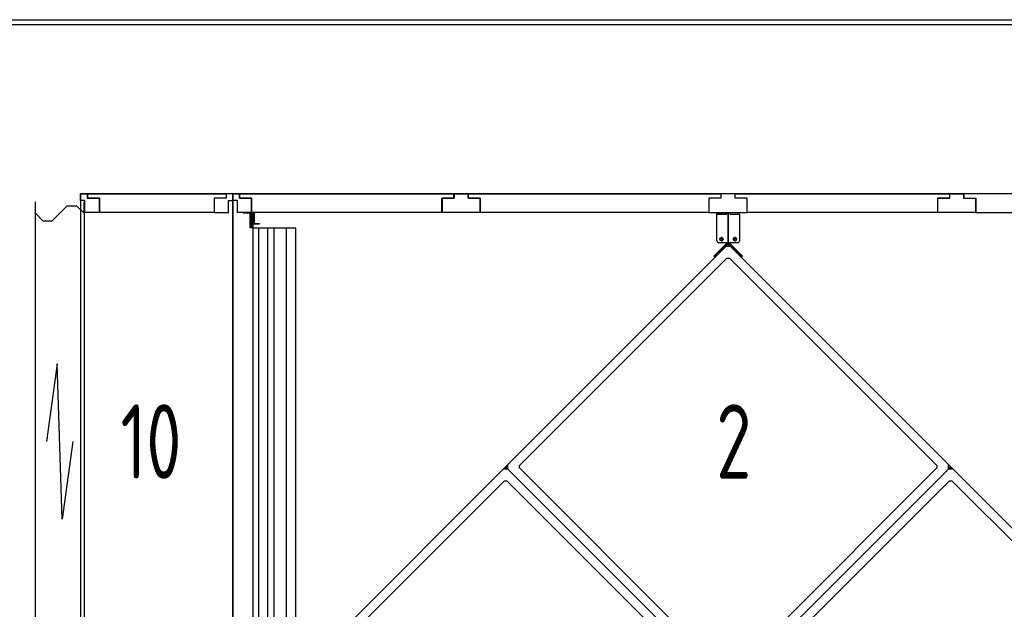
# Model space of a CAD drawing. Header units: millimetres. Extents: x -746391 to 410178, y -169697 to 100555.
# Tile 42 of 179: x 12056 to 14683, y -31873 to -30300. Entities that reach past the tile are written whole.
import ezdxf

# ---------------------------------------------------------------- set-up
doc = ezdxf.new("R2010")
doc.units = ezdxf.units.MM
doc.layers.add('1', color=7, linetype='Continuous')
doc.styles.get("Standard").update_dxf_attribs({"font": 'isocpeur.ttf', "width": 0.75})

# ---------------------------------------------------------------- blocks, each defined once
blk = doc.blocks.new('NWK17C0226701211622EINB38')
at = {"layer": '1'}
for p, q in [((5853.32, 11815.4), (5853.32, 11818.4)), ((5879.32, 11818.4), (5853.32, 11818.4)), ((5853.32, 11743.9), (5853.32, 11815.4)), ((5853.32, 11815.4), (5879.32, 11815.4)), ((5879.32, 11815.4), (5853.32, 11815.4)), ((5882.51, 11814.4), (5883.32, 11814.4)), ((5884.12, 11814.4), (5883.32, 11814.4)), ((5883.32, 11814.4), (5883.32, 11738.9)), ((5883.32, 11738.9), (5883.32, 11814.4)), ((5913.32, 11818.4), (5887.32, 11818.4)), ((5887.32, 11815.4), (5913.32, 11815.4)), ((5887.32, 11815.4), (5913.32, 11815.4)), ((5913.32, 11815.4), (5913.32, 11818.4)), ((5913.32, 11815.4), (5913.32, 11743.9)), ((5871.17, 11748.4), (5859.47, 11748.4)), ((5865.32, 11754.3), (5865.32, 11742.6)), ((5907.17, 11748.4), (5895.47, 11748.4)), ((5901.32, 11754.3), (5901.32, 11742.6)), ((5295.71, 11147.6), (5876.98, 11728.9)), ((5880.02, 11738.1), (5848.5, 11706.6)), ((5882.15, 11736), (5850.62, 11704.5)), ((5879.32, 11738.9), (5858.32, 11738.9)), ((5876.98, 11728.9), (5881.91, 11733.8)), ((5889.68, 11728.9), (5876.98, 11728.9)), ((5880.32, 11738.9), (5880.32, 11738.9)), ((5880.32, 11738.9), (5883.32, 11738.9)), ((5881.91, 11733.8), (5883.33, 11732.4)), ((5886.32, 11738.9), (5883.32, 11738.9)), ((5884.74, 11733.8), (5883.33, 11732.4)), ((5916.02, 11704.5), (5884.49, 11736)), ((5884.74, 11733.8), (5884.62, 11733.7)), ((5889.68, 11728.9), (5884.74, 11733.8)), ((5886.32, 11738.9), (5886.32, 11738.9)), ((5886.32, 11738.9), (5886.32, 11738.9)), ((5918.14, 11706.6), (5886.61, 11738.1)), ((5908.32, 11738.9), (5887.32, 11738.9)), ((5889.68, 11728.9), (6470.95, 11147.6)), ((5326.48, 11144.4), (5880.14, 11698.1)), ((5848.5, 11706.6), (5844.96, 11703.1)), ((5844.96, 11703.1), (5847.08, 11701)), ((5850.62, 11704.5), (5847.08, 11701)), ((5847.44, 11707.7), (5851.68, 11703.4)), ((5880.14, 11698.1), (5886.51, 11698.1)), ((5886.51, 11698.1), (6440.17, 11144.4)), ((5919.2, 11707.7), (5914.95, 11703.4)), ((5919.55, 11701), (5916.02, 11704.5)), ((5921.67, 11703.1), (5918.14, 11706.6)), ((5921.67, 11703.1), (5919.55, 11701)), ((5290.77, 11142.7), (5295.71, 11147.6)), ((5290.77, 11142.7), (5292.18, 11141.3)), ((5290.77, 11139.8), (5292.18, 11141.3)), ((5295.71, 11134.9), (5295.71, 11147.6)), ((5326.48, 11138.1), (5326.48, 11144.4)), ((6440.17, 11144.4), (6440.17, 11138.1)), ((6470.95, 11134.9), (6470.95, 11147.6)), ((6475.88, 11142.7), (6470.95, 11147.6)), ((6475.88, 11142.7), (6474.47, 11141.3)), ((6475.88, 11139.8), (6474.47, 11141.3)), ((4727.81, 10579.7), (5283.01, 11134.9)), ((5287.94, 11139.8), (5283.01, 11134.9)), ((5295.71, 11134.9), (5283.01, 11134.9)), ((5287.94, 11139.8), (5289.36, 11138.4)), ((5290.77, 11139.8), (5289.36, 11138.4)), ((5290.77, 11139.8), (5290.65, 11139.7)), ((5290.77, 11139.8), (5290.65, 11139.7)), ((5290.77, 11139.8), (5290.89, 11140)), ((5295.71, 11134.9), (5290.77, 11139.8)), ((5290.77, 11139.8), (5295.71, 11134.9)), ((5876.98, 10553.6), (5295.71, 11134.9)), ((5295.71, 11134.9), (5876.98, 10553.6)), ((5880.14, 10584.4), (5326.48, 11138.1)), ((6440.17, 11138.1), (5886.51, 10584.4)), ((6470.95, 11134.9), (5889.68, 10553.6)), ((5889.68, 10553.6), (6470.95, 11134.9)), ((6470.95, 11134.9), (6475.88, 11139.8)), ((6475.88, 11139.8), (6470.95, 11134.9)), ((6483.65, 11134.9), (6470.95, 11134.9)), ((6475.88, 11139.8), (6477.3, 11138.4)), ((6478.71, 11139.8), (6477.3, 11138.4)), ((6478.71, 11139.8), (6478.59, 11139.7)), ((6478.71, 11139.8), (6483.65, 11134.9)), ((6483.65, 11134.9), (7064.92, 10553.6)), ((4732.51, 10550.5), (5286.17, 11104.1)), ((5286.17, 11104.1), (5292.54, 11104.1)), ((5292.54, 11104.1), (5846.2, 10550.5)), ((5920.45, 10550.5), (6474.11, 11104.1)), ((6474.11, 11104.1), (6480.48, 11104.1)), ((6480.48, 11104.1), (7034.14, 10550.5))]:
    blk.add_line(p, q, dxfattribs=at)
for centre in [(5865.32, 11748.4), (5901.32, 11748.4)]:
    blk.add_circle(centre, 4.5, dxfattribs=at)
for centre, radius, start, end in [((5879.32, 11814.4), 4, 0, 90), ((5887.32, 11814.4), 4, 90, 180), ((5858.32, 11743.9), 5, 180, 270), ((5879.32, 11738.9), 1, 315, 0), ((5883.33, 11731), 3, 64.47, 115.53), ((5879.32, 11738.9), 4, 315, 0), ((5883.33, 11731), 1, 81.48, 98.52), ((5887.32, 11738.9), 4, 180, 225), ((5887.32, 11738.9), 1, 180, 225), ((5908.32, 11743.9), 5, 270, 360), ((5293.6, 11141.3), 3, 154.47, 205.53), ((5293.6, 11141.3), 1, 171.48, 188.52), ((6473.05, 11141.3), 1, 351.48, 8.52), ((6473.05, 11141.3), 3, 334.47, 25.53), ((5289.36, 11137), 3, 64.47, 115.53), ((5289.36, 11137), 1, 81.48, 98.52), ((6477.3, 11137), 3, 64.47, 115.53), ((6477.3, 11137), 1, 81.48, 98.52)]:
    blk.add_arc(centre, radius, start, end, dxfattribs=at)
blk = doc.blocks.new('NWK17C0226701211622KAMM18')
at = {"layer": '1'}
blk.add_blockref('NWK17C0226701211622EINB38', (0, 0), dxfattribs=at)
blk = doc.blocks.new('NWK17C0226701211622KAMM16')
at = {"layer": '1'}
blk.add_blockref('NWK17C0226701211622KAMM18', (0, 0), dxfattribs=at)
blk = doc.blocks.new('NWK17C0226701211622KAMM22')
at = {"layer": '1'}
for p, q in [((4561.65, 11869.6), (4154.65, 11869.6)), ((4154.65, 11869.6), (4154.65, 10547.6)), ((4561.65, 10547.6), (4561.65, 11869.6)), ((4154.65, 10547.6), (4561.65, 10547.6))]:
    blk.add_line(p, q, dxfattribs=at)
blk = doc.blocks.new('NWK17C0226701211622EINB44')
at = {"layer": '1'}
for p, q in [((4174.65, 11869.6), (4543.66, 11869.6)), ((4174.65, 11857.6), (4174.65, 11869.6)), ((4206.65, 11857.6), (4174.65, 11857.6)), ((4206.65, 11819.6), (4206.65, 11857.6)), ((4543.66, 11857.6), (4511.66, 11857.6)), ((4511.66, 11857.6), (4511.66, 11819.6)), ((4543.66, 11869.6), (4543.66, 11857.6)), ((4511.66, 11819.6), (4206.65, 11819.6))]:
    blk.add_line(p, q, dxfattribs=at)
blk = doc.blocks.new('NWK17C0226701211622EINB45')
at = {"layer": '1'}
for p, q in [((4543.65, 11857.6), (4511.65, 11857.6)), ((4511.65, 11857.6), (4511.65, 11819.6)), ((4561.65, 11869.6), (4543.65, 11869.6)), ((4543.65, 11869.6), (4543.65, 11857.6)), ((4549.65, 11819.6), (4549.65, 11851.6)), ((4549.65, 11851.6), (4561.65, 11851.6)), ((4561.65, 11851.6), (4561.65, 11869.6)), ((4511.65, 11819.6), (4549.65, 11819.6))]:
    blk.add_line(p, q, dxfattribs=at)
blk = doc.blocks.new('NWK17C0226701211622EINB46')
at = {"layer": '1'}
for p, q in [((4154.65, 11869.6), (4172.65, 11869.6)), ((4154.65, 11851.6), (4154.65, 11869.6)), ((4166.65, 11851.6), (4154.65, 11851.6)), ((4166.65, 11819.6), (4166.65, 11851.6)), ((4172.65, 11869.6), (4172.65, 11857.6)), ((4172.65, 11857.6), (4204.65, 11857.6)), ((4204.65, 11857.6), (4204.65, 11819.6)), ((4204.65, 11819.6), (4166.65, 11819.6))]:
    blk.add_line(p, q, dxfattribs=at)
blk = doc.blocks.new('NWK17C0226701211622EINB47')
at = {"layer": '1'}
for p, q in [((4511.66, 10597.6), (4206.65, 10597.6)), ((4206.65, 10597.6), (4206.65, 10559.6)), ((4511.66, 10559.6), (4511.66, 10597.6)), ((4206.65, 10559.6), (4174.65, 10559.6)), ((4174.65, 10559.6), (4174.65, 10547.6)), ((4174.65, 10547.6), (4543.66, 10547.6)), ((4543.66, 10559.6), (4511.66, 10559.6)), ((4543.66, 10547.6), (4543.66, 10559.6))]:
    blk.add_line(p, q, dxfattribs=at)
blk = doc.blocks.new('NWK17C0226701211622EINB48')
at = {"layer": '1'}
for p, q in [((4511.65, 10559.6), (4511.65, 10597.6)), ((4511.65, 10597.6), (4549.65, 10597.6)), ((4549.65, 10597.6), (4549.65, 10565.6)), ((4549.65, 10565.6), (4561.65, 10565.6)), ((4561.65, 10565.6), (4561.65, 10547.6)), ((4543.65, 10559.6), (4511.65, 10559.6)), ((4543.65, 10547.6), (4543.65, 10559.6)), ((4561.65, 10547.6), (4543.65, 10547.6))]:
    blk.add_line(p, q, dxfattribs=at)
blk = doc.blocks.new('NWK17C0226701211622EINB49')
at = {"layer": '1'}
for p, q in [((4204.65, 10597.6), (4166.65, 10597.6)), ((4166.65, 10597.6), (4166.65, 10565.6)), ((4204.65, 10559.6), (4204.65, 10597.6)), ((4166.65, 10565.6), (4154.65, 10565.6)), ((4154.65, 10565.6), (4154.65, 10547.6)), ((4154.65, 10547.6), (4172.65, 10547.6)), ((4172.65, 10547.6), (4172.65, 10559.6)), ((4172.65, 10559.6), (4204.65, 10559.6))]:
    blk.add_line(p, q, dxfattribs=at)
blk = doc.blocks.new('NWK17C0226701211622ANB04')
at = {"layer": '1'}
for p, q in [((4034.65, 11817.6), (4034.65, 11847.6)), ((4099.65, 11817.6), (4119.65, 11837.6)), ((4119.65, 11837.6), (4144.65, 11837.6)), ((4144.65, 11837.6), (4164.65, 11817.6)), ((4164.65, 11817.6), (4164.65, 11847.6)), ((4034.65, 10599.6), (4034.65, 11817.6)), ((4034.65, 11817.6), (4054.65, 11797.6)), ((4054.65, 11797.6), (4079.65, 11797.6)), ((4079.65, 11797.6), (4099.65, 11817.6)), ((4164.65, 11817.6), (4164.65, 10599.6)), ((4093.15, 11415.7), (4064.65, 11208.6)), ((4106.15, 11001.5), (4093.15, 11415.7)), ((4134.65, 11208.6), (4106.15, 11001.5)), ((4119.65, 10619.6), (4099.65, 10599.6)), ((4144.65, 10619.6), (4119.65, 10619.6)), ((4164.65, 10599.6), (4144.65, 10619.6)), ((4054.65, 10579.6), (4034.65, 10599.6)), ((4034.65, 10599.6), (4034.65, 10569.6)), ((4099.65, 10599.6), (4079.65, 10579.6)), ((4164.65, 10599.6), (4164.65, 10569.6)), ((4079.65, 10579.6), (4054.65, 10579.6))]:
    blk.add_line(p, q, dxfattribs=at)
blk = doc.blocks.new('NWK17C0226701211622UT22')
at = {"layer": '1'}
for p, q in [((4099.65, 10679.6), (4099.65, 10710.6)), ((4034.65, 10679.6), (4061.65, 10679.6)), ((4130.65, 10679.6), (4068.65, 10679.6)), ((4118.65, 10667.6), (4080.65, 10667.6)), ((4164.65, 10679.6), (4137.65, 10679.6)), ((4105.65, 10655.6), (4093.65, 10655.6))]:
    blk.add_line(p, q, dxfattribs=at)
blk.add_circle((4099.65, 10679.6), 38, dxfattribs=at)
blk = doc.blocks.new('NWK17C0226701211622KAMM25')
at = {"layer": '1', "width": 0.69}
blk.add_text('10', height=198.68, dxfattribs=at).set_placement((4261.89, 11109.3))
blk = doc.blocks.new('NWK17C0226701211622KAMM23')
at = {"layer": '1'}
for name in ['NWK17C0226701211622ANB04', 'NWK17C0226701211622KAMM25', 'NWK17C0226701211622UT22']:
    blk.add_blockref(name, (0, 0), dxfattribs=at)
blk = doc.blocks.new('NWK17C0226701211622KAMM21')
at = {"layer": '1'}
for name in ['NWK17C0226701211622KAMM22', 'NWK17C0226701211622EINB46', 'NWK17C0226701211622EINB44', 'NWK17C0226701211622EINB45', 'NWK17C0226701211622KAMM23', 'NWK17C0226701211622EINB49', 'NWK17C0226701211622EINB47', 'NWK17C0226701211622EINB48']:
    blk.add_blockref(name, (0, 0), dxfattribs=at)
blk = doc.blocks.new('NWK17C0226701211622KAMM45')
at = {"layer": '1'}
for p, q in [((7204.65, 11869.6), (4561.65, 11869.6)), ((4561.65, 11869.6), (4561.65, 10547.6))]:
    blk.add_line(p, q, dxfattribs=at)
blk = doc.blocks.new('NWK17C0226701211622EINB75')
at = {"layer": '1'}
for p, q in [((5863.98, 11857.6), (5831.98, 11857.6)), ((5831.98, 11857.6), (5831.98, 11819.6)), ((5901.65, 11869.6), (5863.98, 11869.6)), ((5863.98, 11869.6), (5863.98, 11857.6)), ((5901.65, 11857.6), (5901.65, 11869.6)), ((5933.65, 11857.6), (5901.65, 11857.6)), ((5933.65, 11819.6), (5933.65, 11857.6)), ((5831.98, 11819.6), (5933.65, 11819.6))]:
    blk.add_line(p, q, dxfattribs=at)
blk = doc.blocks.new('NWK17C0226701211622EINB76')
at = {"layer": '1'}
for p, q in [((4579.65, 11869.6), (5152, 11869.6)), ((4579.65, 11857.6), (4579.65, 11869.6)), ((4611.65, 11857.6), (4579.65, 11857.6)), ((4611.65, 11819.6), (4611.65, 11857.6)), ((5152, 11857.6), (5120, 11857.6)), ((5120, 11857.6), (5120, 11819.6)), ((5152, 11869.6), (5152, 11857.6)), ((5120, 11819.6), (4611.65, 11819.6))]:
    blk.add_line(p, q, dxfattribs=at)
blk = doc.blocks.new('NWK17C0226701211622EINB77')
at = {"layer": '1'}
for p, q in [((5119.65, 11819.6), (5119.65, 11857.6)), ((5119.65, 11857.6), (5151.65, 11857.6)), ((5151.65, 11869.6), (5189.32, 11869.6)), ((5151.65, 11857.6), (5151.65, 11869.6)), ((5189.32, 11869.6), (5189.32, 11857.6)), ((5189.32, 11857.6), (5221.32, 11857.6)), ((5221.32, 11857.6), (5221.32, 11819.6)), ((5221.32, 11819.6), (5119.65, 11819.6))]:
    blk.add_line(p, q, dxfattribs=at)
blk = doc.blocks.new('NWK17C0226701211622EINB78')
at = {"layer": '1'}
for p, q in [((5189.65, 11869.6), (5863.67, 11869.6)), ((5189.65, 11857.6), (5189.65, 11869.6)), ((5221.65, 11857.6), (5189.65, 11857.6)), ((5221.65, 11819.6), (5221.65, 11857.6)), ((5863.67, 11857.6), (5831.67, 11857.6)), ((5831.67, 11857.6), (5831.67, 11819.6)), ((5863.67, 11869.6), (5863.67, 11857.6)), ((5831.67, 11819.6), (5221.65, 11819.6))]:
    blk.add_line(p, q, dxfattribs=at)
blk = doc.blocks.new('NWK17C0226701211622EINB79')
at = {"layer": '1'}
for p, q in [((5901.65, 11869.6), (6474, 11869.6)), ((5901.65, 11857.6), (5901.65, 11869.6)), ((5933.65, 11857.6), (5901.65, 11857.6)), ((5933.65, 11819.6), (5933.65, 11857.6)), ((6474, 11857.6), (6442, 11857.6)), ((6442, 11857.6), (6442, 11819.6)), ((6474, 11869.6), (6474, 11857.6)), ((6442, 11819.6), (5933.65, 11819.6))]:
    blk.add_line(p, q, dxfattribs=at)
blk = doc.blocks.new('NWK17C0226701211622EINB80')
at = {"layer": '1'}
for p, q in [((6442.65, 11819.6), (6442.65, 11857.6)), ((6442.65, 11857.6), (6474.65, 11857.6)), ((6474.65, 11869.6), (6512.32, 11869.6)), ((6474.65, 11857.6), (6474.65, 11869.6)), ((6512.32, 11869.6), (6512.32, 11857.6)), ((6512.32, 11857.6), (6544.32, 11857.6)), ((6544.32, 11857.6), (6544.32, 11819.6)), ((6544.32, 11819.6), (6442.65, 11819.6))]:
    blk.add_line(p, q, dxfattribs=at)
blk = doc.blocks.new('NWK17C0226701211622EINB81')
at = {"layer": '1'}
for p, q in [((7185.65, 11869.6), (6511.63, 11869.6)), ((6511.63, 11869.6), (6511.63, 11857.6)), ((6511.63, 11857.6), (6543.63, 11857.6)), ((6543.63, 11857.6), (6543.63, 11819.6)), ((7153.65, 11819.6), (7153.65, 11857.6)), ((7153.65, 11857.6), (7185.65, 11857.6)), ((7185.65, 11857.6), (7185.65, 11869.6)), ((6543.63, 11819.6), (7153.65, 11819.6))]:
    blk.add_line(p, q, dxfattribs=at)
blk = doc.blocks.new('NWK17C0226701211622EINB82')
at = {"layer": '1'}
for p, q in [((4561.65, 11869.6), (4579.65, 11869.6)), ((4561.65, 11851.6), (4561.65, 11869.6)), ((4573.65, 11851.6), (4561.65, 11851.6)), ((4573.65, 11819.6), (4573.65, 11851.6)), ((4579.65, 11869.6), (4579.65, 11857.6)), ((4579.65, 11857.6), (4611.65, 11857.6)), ((4611.65, 11857.6), (4611.65, 11819.6)), ((4611.65, 11819.6), (4573.65, 11819.6))]:
    blk.add_line(p, q, dxfattribs=at)
blk = doc.blocks.new('NWK17C0226701211622EINB86')
at = {"layer": '1'}
for p, q in [((5853.32, 11815.4), (5853.32, 11818.4)), ((5879.32, 11818.4), (5853.32, 11818.4)), ((5853.32, 11743.9), (5853.32, 11815.4)), ((5853.32, 11815.4), (5879.32, 11815.4)), ((5879.32, 11815.4), (5853.32, 11815.4)), ((5882.51, 11814.4), (5883.32, 11814.4)), ((5884.12, 11814.4), (5883.32, 11814.4)), ((5883.32, 11814.4), (5883.32, 11738.9)), ((5883.32, 11738.9), (5883.32, 11814.4)), ((5913.32, 11818.4), (5887.32, 11818.4)), ((5887.32, 11815.4), (5913.32, 11815.4)), ((5887.32, 11815.4), (5913.32, 11815.4)), ((5913.32, 11815.4), (5913.32, 11818.4)), ((5913.32, 11815.4), (5913.32, 11743.9)), ((5871.17, 11748.4), (5859.47, 11748.4)), ((5865.32, 11754.3), (5865.32, 11742.6)), ((5907.17, 11748.4), (5895.47, 11748.4)), ((5901.32, 11754.3), (5901.32, 11742.6)), ((5295.71, 11147.6), (5876.98, 11728.9)), ((5880.02, 11738.1), (5848.5, 11706.6)), ((5882.15, 11736), (5850.62, 11704.5)), ((5879.32, 11738.9), (5858.32, 11738.9)), ((5876.98, 11728.9), (5881.91, 11733.8)), ((5889.68, 11728.9), (5876.98, 11728.9)), ((5880.32, 11738.9), (5880.32, 11738.9)), ((5880.32, 11738.9), (5883.32, 11738.9)), ((5881.91, 11733.8), (5883.33, 11732.4)), ((5886.32, 11738.9), (5883.32, 11738.9)), ((5884.74, 11733.8), (5883.33, 11732.4)), ((5916.02, 11704.5), (5884.49, 11736)), ((5884.74, 11733.8), (5884.62, 11733.7)), ((5889.68, 11728.9), (5884.74, 11733.8)), ((5886.32, 11738.9), (5886.32, 11738.9)), ((5886.32, 11738.9), (5886.32, 11738.9)), ((5918.14, 11706.6), (5886.61, 11738.1)), ((5908.32, 11738.9), (5887.32, 11738.9)), ((5889.68, 11728.9), (6470.95, 11147.6)), ((5326.48, 11144.4), (5880.14, 11698.1)), ((5848.5, 11706.6), (5844.96, 11703.1)), ((5844.96, 11703.1), (5847.08, 11701)), ((5850.62, 11704.5), (5847.08, 11701)), ((5847.44, 11707.7), (5851.68, 11703.4)), ((5880.14, 11698.1), (5886.51, 11698.1)), ((5886.51, 11698.1), (6440.17, 11144.4)), ((5919.2, 11707.7), (5914.95, 11703.4)), ((5919.55, 11701), (5916.02, 11704.5)), ((5921.67, 11703.1), (5918.14, 11706.6)), ((5921.67, 11703.1), (5919.55, 11701)), ((5290.77, 11142.7), (5295.71, 11147.6)), ((5290.77, 11142.7), (5292.18, 11141.3)), ((5290.77, 11139.8), (5292.18, 11141.3)), ((5295.71, 11134.9), (5295.71, 11147.6)), ((5326.48, 11138.1), (5326.48, 11144.4)), ((6440.17, 11144.4), (6440.17, 11138.1)), ((6470.95, 11134.9), (6470.95, 11147.6)), ((6475.88, 11142.7), (6470.95, 11147.6)), ((6475.88, 11142.7), (6474.47, 11141.3)), ((6475.88, 11139.8), (6474.47, 11141.3)), ((4727.81, 10579.7), (5283.01, 11134.9)), ((5287.94, 11139.8), (5283.01, 11134.9)), ((5295.71, 11134.9), (5283.01, 11134.9)), ((5287.94, 11139.8), (5289.36, 11138.4)), ((5290.77, 11139.8), (5289.36, 11138.4)), ((5290.77, 11139.8), (5290.65, 11139.7)), ((5290.77, 11139.8), (5290.65, 11139.7)), ((5290.77, 11139.8), (5290.89, 11140)), ((5295.71, 11134.9), (5290.77, 11139.8)), ((5290.77, 11139.8), (5295.71, 11134.9)), ((5876.98, 10553.6), (5295.71, 11134.9)), ((5295.71, 11134.9), (5876.98, 10553.6)), ((5880.14, 10584.4), (5326.48, 11138.1)), ((6440.17, 11138.1), (5886.51, 10584.4)), ((6470.95, 11134.9), (5889.68, 10553.6)), ((5889.68, 10553.6), (6470.95, 11134.9)), ((6470.95, 11134.9), (6475.88, 11139.8)), ((6475.88, 11139.8), (6470.95, 11134.9)), ((6483.65, 11134.9), (6470.95, 11134.9)), ((6475.88, 11139.8), (6477.3, 11138.4)), ((6478.71, 11139.8), (6477.3, 11138.4)), ((6478.71, 11139.8), (6478.59, 11139.7)), ((6478.71, 11139.8), (6483.65, 11134.9)), ((6483.65, 11134.9), (7064.92, 10553.6)), ((4732.51, 10550.5), (5286.17, 11104.1)), ((5286.17, 11104.1), (5292.54, 11104.1)), ((5292.54, 11104.1), (5846.2, 10550.5)), ((5920.45, 10550.5), (6474.11, 11104.1)), ((6474.11, 11104.1), (6480.48, 11104.1)), ((6480.48, 11104.1), (7034.14, 10550.5))]:
    blk.add_line(p, q, dxfattribs=at)
for centre in [(5865.32, 11748.4), (5901.32, 11748.4)]:
    blk.add_circle(centre, 4.5, dxfattribs=at)
for centre, radius, start, end in [((5879.32, 11814.4), 4, 0, 90), ((5887.32, 11814.4), 4, 90, 180), ((5858.32, 11743.9), 5, 180, 270), ((5879.32, 11738.9), 1, 315, 0), ((5883.33, 11731), 3, 64.47, 115.53), ((5879.32, 11738.9), 4, 315, 0), ((5883.33, 11731), 1, 81.48, 98.52), ((5887.32, 11738.9), 4, 180, 225), ((5887.32, 11738.9), 1, 180, 225), ((5908.32, 11743.9), 5, 270, 360), ((5293.6, 11141.3), 3, 154.47, 205.53), ((5293.6, 11141.3), 1, 171.48, 188.52), ((6473.05, 11141.3), 1, 351.48, 8.52), ((6473.05, 11141.3), 3, 334.47, 25.53), ((5289.36, 11137), 3, 64.47, 115.53), ((5289.36, 11137), 1, 81.48, 98.52), ((6477.3, 11137), 3, 64.47, 115.53), ((6477.3, 11137), 1, 81.48, 98.52)]:
    blk.add_arc(centre, radius, start, end, dxfattribs=at)
blk = doc.blocks.new('NWK17C0226701211622EINB87')
at = {"layer": '1'}
for p, q in [((4614.65, 11810.6), (4614.65, 11777.6)), ((4729.65, 11777.6), (4614.65, 11777.6)), ((4614.65, 11777.6), (4614.65, 10630.6)), ((4630.75, 10630.6), (4630.75, 11777.6)), ((4654.9, 10630.6), (4654.9, 11777.6)), ((4672.15, 10630.6), (4672.15, 11777.6)), ((4704.35, 10630.6), (4704.35, 11777.6)), ((4729.65, 10630.6), (4729.65, 11777.6)), ((4614.65, 10630.6), (4729.65, 10630.6)), ((4614.65, 10597.6), (4614.65, 10630.6))]:
    blk.add_line(p, q, dxfattribs=at)
blk = doc.blocks.new('NWK17C0226701211622UT52')
at = {"layer": '1'}
for p, q in [((4589.65, 11819.6), (4609.65, 11819.6)), ((4589.65, 11817.6), (4589.65, 11819.6)), ((4607.65, 11817.6), (4589.65, 11817.6)), ((4607.65, 11778.6), (4607.65, 11817.6)), ((4609.65, 11819.6), (4609.65, 11780.6)), ((4611.65, 11780.6), (4611.65, 11818.6)), ((4611.65, 11818.6), (4618.65, 11818.6)), ((4616.65, 11816.6), (4613.65, 11816.6)), ((4613.65, 11816.6), (4613.65, 11778.6)), ((4616.65, 11788.6), (4616.65, 11816.6)), ((4618.65, 11818.6), (4618.65, 11790.6)), ((4613.65, 11778.6), (4607.65, 11778.6)), ((4609.65, 11780.6), (4611.65, 11780.6)), ((4631.65, 11788.6), (4616.65, 11788.6)), ((4618.65, 11790.6), (4631.65, 11790.6)), ((4631.65, 11790.6), (4631.65, 11788.6))]:
    blk.add_line(p, q, dxfattribs=at)
blk = doc.blocks.new('NWK17C0226701211622KAMM48')
at = {"layer": '1', "width": 0.69}
blk.add_text('2', height=198.68, dxfattribs=at).set_placement((5851.58, 11109.3))
blk = doc.blocks.new('NWK17C0226701211622KAMM46')
at = {"layer": '1'}
for name in ['NWK17C0226701211622UT52', 'NWK17C0226701211622EINB86', 'NWK17C0226701211622EINB87', 'NWK17C0226701211622KAMM48']:
    blk.add_blockref(name, (0, 0), dxfattribs=at)
blk = doc.blocks.new('NWK17C0226701211622KAMM44')
at = {"layer": '1'}
for name in ['NWK17C0226701211622KAMM45', 'NWK17C0226701211622EINB82', 'NWK17C0226701211622EINB76', 'NWK17C0226701211622EINB77', 'NWK17C0226701211622EINB78', 'NWK17C0226701211622EINB75', 'NWK17C0226701211622EINB79', 'NWK17C0226701211622EINB80', 'NWK17C0226701211622EINB81', 'NWK17C0226701211622KAMM46']:
    blk.add_blockref(name, (0, 0), dxfattribs=at)
blk = doc.blocks.new('NWK17C0226701211622ANS01')
at = {"layer": '1'}
for name in ['NWK17C0226701211622KAMM21', 'NWK17C0226701211622KAMM44', 'NWK17C0226701211622KAMM16']:
    blk.add_blockref(name, (0, 0), dxfattribs=at)
blk = doc.blocks.new('NWK17C0226701211622KOPF03')
at = {"layer": '1'}
for p, q in [((0, 12333.8), (18371.3, 12333.8)), ((12.32, 12321.4), (18358.9, 12321.4))]:
    blk.add_line(p, q, dxfattribs=at)

msp = doc.modelspace()

# ---------------------------------------------------------------- block references
at = {"layer": '1'}
for name in ['NWK17C0226701211622ANS01', 'NWK17C0226701211622KOPF03']:
    msp.add_blockref(name, (8063.3, -42633.9), dxfattribs=at)

doc.saveas('drawing.dxf')
